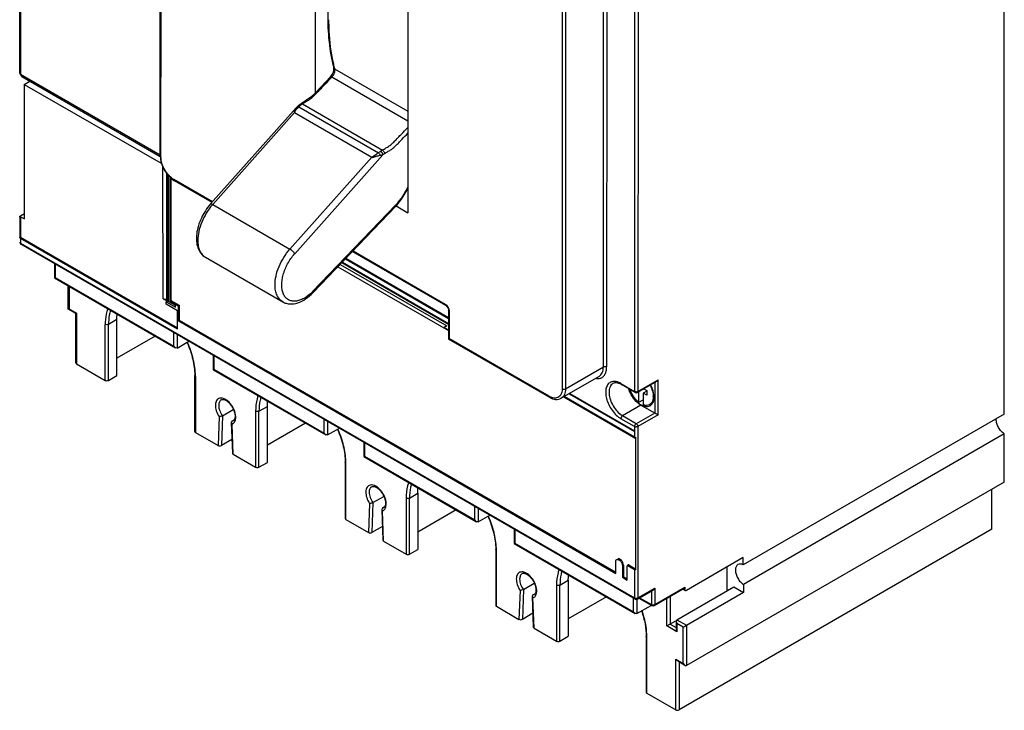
# Model space of a CAD drawing. Header units: millimetres. Extents: x 31 to 240, y 29 to 349.
# Tile 1 of 3: x 31 to 240, y 29 to 175. Entities that reach past the tile are written whole.
import ezdxf

# ---------------------------------------------------------------- set-up
doc = ezdxf.new("R2010")
doc.units = ezdxf.units.MM
doc.header["$LTSCALE"] = 24.598849
doc.layers.get('0').update_dxf_attribs({"linetype": 'CONTINUOUS'})

msp = doc.modelspace()

# ---------------------------------------------------------------- linework, layer by layer
at = {"color": 7, "linetype": 'Continuous'}
for p, q in [((31.38, 163.8), (31.38, 274.12)), ((31.53, 273.91), (31.53, 163.6)), ((61.11, 146.27), (61.12, 237.87)), ((61.26, 146.07), (61.27, 237.67)), ((93.92, 159.67), (93.92, 205.75)), ((161.42, 198.91), (161.42, 96.52)), ((162.13, 198.91), (162.12, 96.52)), ((113.44, 194.48), (113.44, 134.29)), ((154.8, 101.69), (154.8, 193.29)), ((155.51, 193.29), (155.5, 101.69)), ((146.11, 188.67), (146.1, 97.08)), ((146.81, 188.67), (146.81, 97.08)), ((239.55, 91.71), (239.55, 188.53)), ((97.96, 164.73), (113.44, 155.79)), ((31.84, 163.08), (31.53, 163.6)), ((31.53, 163.6), (61.11, 146.51)), ((31.84, 163.08), (61.07, 146.2)), ((97.39, 162.99), (97.3, 162.88)), ((97.39, 162.99), (97.3, 162.88)), ((97.39, 162.99), (113.44, 153.72)), ((32.33, 161.42), (33.52, 162.11)), ((32.33, 161.42), (61.28, 144.77)), ((32.38, 132.98), (32.38, 161.4)), ((71.75, 136.14), (89.83, 156.45)), ((90.05, 156.68), (89.83, 156.45)), ((90.05, 156.68), (90.05, 156.68)), ((90.39, 156.69), (107.24, 146.96)), ((90.49, 157.05), (90.49, 157.05)), ((90.89, 157.33), (90.89, 157.33)), ((91.19, 157.3), (108.09, 147.54)), ((72.2, 136.03), (89.49, 155.45)), ((89.49, 155.45), (105.81, 146.02)), ((105.81, 146.02), (88.53, 126.6)), ((89.54, 125.63), (108.16, 146.56)), ((61.72, 116.1), (61.68, 143.92)), ((62.39, 142.71), (62.42, 116.1)), ((62.63, 142.48), (62.67, 115.75)), ((62.77, 142.34), (62.81, 115.55)), ((63.12, 142.01), (63.12, 115.64)), ((63.34, 141.81), (63.34, 115.77)), ((72.16, 136.59), (64.01, 141.29)), ((72.06, 136.48), (64.12, 141.07)), ((112.13, 137.13), (113.44, 139.31)), ((72.2, 136.03), (88.53, 126.6)), ((110.93, 135.97), (93.39, 117.69)), ((110.95, 135.69), (93.41, 117.4)), ((110.95, 135.69), (110.93, 135.97)), ((110.97, 135.72), (113.44, 134.29)), ((112.13, 137.13), (112.02, 137.3)), ((31.39, 133.37), (31.38, 133.43)), ((31.55, 133.46), (31.39, 133.37)), ((31.39, 133.37), (31.39, 129.04)), ((31.53, 133.63), (32.38, 134.12)), ((31.55, 133.46), (31.55, 129.14)), ((31.55, 133.46), (32.38, 132.98)), ((31.39, 129.04), (31.55, 129.14)), ((31.55, 129.14), (64.72, 109.99)), ((31.53, 128.91), (31.53, 127.86)), ((31.53, 128.91), (64.72, 109.74)), ((31.53, 127.86), (161.41, 52.87)), ((161.52, 52.64), (31.63, 127.63)), ((101.76, 126.11), (121.42, 114.76)), ((101.87, 126.22), (121.32, 114.99)), ((38.72, 123.53), (38.72, 120.5)), ((38.87, 123.45), (38.87, 120.58)), ((70.65, 124.89), (86.99, 115.45)), ((98.64, 122.86), (122.09, 109.37)), ((99.14, 123.38), (121.73, 110.39)), ((99.51, 123.76), (122.09, 110.73)), ((99.61, 123.87), (122.09, 110.9)), ((100.25, 124.53), (122.09, 111.92)), ((122.09, 112.09), (100.35, 124.64)), ((38.72, 120.5), (38.87, 120.58)), ((38.72, 120.5), (64.33, 105.72)), ((38.87, 120.58), (63.97, 106.09)), ((41.66, 113.9), (41.66, 118.8)), ((41.81, 118.72), (41.81, 113.99)), ((93.39, 117.69), (93.41, 117.4)), ((62.59, 115.59), (61.72, 116.1)), ((62.59, 115.59), (62.38, 115.47)), ((62.38, 115.47), (64.33, 114.35)), ((62.38, 114.93), (62.38, 115.47)), ((64.72, 113.58), (62.38, 114.93)), ((62.42, 116.1), (62.67, 116.24)), ((64.33, 114.68), (62.81, 115.55)), ((63.12, 115.64), (63.34, 115.77)), ((63.12, 115.64), (64.89, 114.62)), ((63.34, 115.77), (65.1, 114.75)), ((64.33, 114.35), (64.33, 114.68)), ((64.89, 114.62), (65.1, 114.75)), ((64.89, 114.62), (64.89, 111.48)), ((65.1, 114.75), (65.1, 111.6)), ((41.81, 113.99), (41.66, 113.9)), ((43.25, 112.98), (41.66, 113.9)), ((41.81, 113.99), (43.4, 113.07)), ((43.4, 113.07), (43.25, 112.98)), ((43.25, 102.56), (43.25, 112.98)), ((43.4, 113.07), (43.4, 102.36)), ((64.72, 109.74), (64.72, 113.58)), ((122.09, 113.61), (122.09, 107.59)), ((122.23, 113.4), (122.23, 107.68)), ((49.45, 98.86), (49.45, 110.7)), ((51.93, 111.72), (50.16, 110.7)), ((50.16, 98.86), (50.16, 110.7)), ((51.93, 99.88), (51.93, 111.72)), ((64.89, 111.48), (65.1, 111.6)), ((64.89, 111.48), (157.41, 58.06)), ((65.1, 111.6), (157.41, 58.31)), ((121.73, 110.39), (121.16, 110.06)), ((63.97, 106.09), (63.97, 108.95)), ((64.68, 108.55), (64.68, 105.68)), ((121.16, 110.06), (122.09, 109.53)), ((60.01, 108.21), (51.93, 103.54)), ((64.68, 105.68), (67.16, 107.11)), ((122.09, 107.59), (122.23, 107.68)), ((143.45, 95.26), (122.09, 107.59)), ((143.34, 95.49), (122.23, 107.68)), ((64.33, 105.72), (63.97, 106.09)), ((64.68, 105.68), (64.33, 105.72)), ((72.31, 104.14), (72.31, 101.11)), ((43.4, 102.36), (49.45, 98.86)), ((72.46, 104.06), (72.46, 101.19)), ((72.31, 101.11), (72.46, 101.19)), ((72.31, 101.11), (96.15, 87.35)), ((72.46, 101.19), (95.79, 87.72)), ((146.81, 97.08), (154.8, 101.69)), ((50.16, 98.86), (51.93, 99.88)), ((68.4, 88.04), (68.4, 99.88)), ((68.54, 99.68), (68.55, 87.84)), ((153.89, 99.68), (145.9, 95.06)), ((158.51, 98.19), (161.42, 96.52)), ((161.52, 96.29), (158.62, 97.97)), ((166.01, 98.6), (162.02, 96.29)), ((162.12, 96.52), (166.37, 98.97)), ((165.66, 98.39), (165.66, 91.95)), ((166.37, 98.97), (166.01, 98.6)), ((166.37, 91.54), (166.37, 98.97)), ((147.56, 96.02), (161.42, 88.02)), ((147.7, 96.11), (161.42, 88.19)), ((162.29, 94.24), (162.29, 96.45)), ((163.99, 96.61), (163.21, 96.16)), ((163.99, 95.72), (163.21, 96.16)), ((163.21, 96.16), (163.21, 93.7)), ((163.36, 97.06), (163.99, 96.7)), ((163.99, 96.7), (163.99, 95.72)), ((146.42, 95.36), (161.69, 86.57)), ((161.42, 86.82), (146.52, 95.42)), ((146.56, 95.45), (161.42, 86.9)), ((162.29, 94.24), (163.21, 94.77)), ((165.09, 94.03), (164.59, 93.74)), ((74.25, 91.39), (76.54, 92.7)), ((81.27, 92.33), (81.27, 80.49)), ((81.98, 92.33), (83.75, 93.35)), ((81.98, 80.49), (81.98, 92.33)), ((83.75, 81.51), (83.75, 93.35)), ((162.76, 93.62), (158.87, 91.38)), ((165.66, 91.95), (161.77, 89.7)), ((162.76, 93.62), (166.37, 91.54)), ((239.55, 91.71), (184.39, 59.87)), ((73.54, 91.19), (73.32, 85.08)), ((74.25, 91.39), (74.03, 85.08)), ((76.27, 90.22), (76.13, 89.95)), ((76.13, 89.95), (76.28, 89.61)), ((76.13, 89.95), (76.35, 83.45)), ((76.58, 90.4), (76.27, 90.22)), ((76.27, 90.22), (76.54, 90.32)), ((76.5, 83.25), (76.28, 89.61)), ((91.83, 89.84), (83.75, 85.17)), ((95.79, 87.72), (95.79, 90.58)), ((96.5, 90.18), (96.5, 87.31)), ((161.42, 89.09), (158.51, 90.76)), ((161.77, 89.7), (158.87, 91.38)), ((166.37, 91.54), (162.12, 89.09)), ((68.55, 87.84), (73.32, 85.08)), ((96.15, 87.35), (95.79, 87.72)), ((96.5, 87.31), (98.98, 88.74)), ((161.42, 89.09), (161.42, 86.82)), ((162.12, 89.09), (162.12, 52.87)), ((239.59, 87.54), (184.43, 55.7)), ((239.59, 77.37), (239.59, 87.54)), ((76.25, 86.37), (74.03, 85.08)), ((96.5, 87.31), (96.15, 87.35)), ((104.13, 85.77), (104.13, 82.74)), ((104.28, 85.69), (104.28, 82.82)), ((161.69, 58.82), (161.69, 86.74)), ((76.5, 83.25), (81.27, 80.49)), ((81.98, 80.49), (83.75, 81.51)), ((100.22, 81.51), (100.22, 69.67)), ((100.37, 69.47), (100.36, 81.31)), ((104.13, 82.74), (104.28, 82.82)), ((104.13, 82.74), (127.97, 68.98)), ((104.28, 82.82), (127.61, 69.35)), ((239.59, 77.37), (172.41, 38.59)), ((113.8, 73.96), (115.57, 74.98)), ((115.57, 74.98), (115.57, 63.14)), ((236.94, 67.37), (236.94, 75.84)), ((106.07, 73.02), (105.85, 66.71)), ((106.07, 73.02), (108.36, 74.34)), ((113.09, 73.96), (113.09, 62.12)), ((113.8, 62.12), (113.8, 73.96)), ((105.36, 72.83), (105.14, 66.71)), ((108.09, 71.86), (107.95, 71.58)), ((107.95, 71.58), (108.1, 71.25)), ((107.95, 71.58), (108.17, 65.07)), ((108.4, 72.03), (108.09, 71.86)), ((108.09, 71.86), (108.36, 71.96)), ((108.32, 64.88), (108.1, 71.25)), ((123.65, 71.47), (115.57, 66.8)), ((127.61, 69.35), (127.61, 72.21)), ((128.32, 71.8), (128.32, 68.94)), ((100.37, 69.47), (105.14, 66.71)), ((127.97, 68.98), (127.61, 69.35)), ((128.32, 68.94), (127.97, 68.98)), ((128.32, 68.94), (130.8, 70.37)), ((108.07, 68), (105.85, 66.71)), ((135.95, 67.4), (135.95, 64.37)), ((136.1, 67.31), (136.1, 64.45)), ((236.94, 67.37), (170.82, 29.2)), ((108.32, 64.88), (113.09, 62.12)), ((113.8, 62.12), (115.57, 63.14)), ((132.04, 63.14), (132.04, 51.3)), ((132.19, 51.1), (132.18, 62.94)), ((135.95, 64.37), (136.1, 64.45)), ((135.95, 64.37), (161.55, 49.58)), ((136.1, 64.45), (161.2, 49.96)), ((157.41, 58.06), (157.41, 60.51)), ((184.39, 61.38), (172.37, 54.44)), ((184.39, 59.87), (184.39, 61.38)), ((159.05, 59.81), (158.84, 59.69)), ((158.84, 59.69), (158.84, 57.24)), ((159.05, 59.81), (159.05, 57.36)), ((159.86, 56.65), (159.86, 59.63)), ((160.11, 59.85), (159.9, 59.73)), ((160.21, 59.84), (160, 59.72)), ((160, 59.72), (161.41, 58.9)), ((160.21, 59.84), (161.69, 58.98)), ((161.41, 58.9), (161.41, 52.87)), ((180.97, 54.37), (180.97, 59.4)), ((145.62, 55.59), (147.39, 56.61)), ((147.39, 56.61), (147.39, 44.77)), ((158.84, 57.24), (159.05, 57.36)), ((158.84, 57.24), (159.86, 56.65)), ((159.05, 57.36), (159.86, 56.9)), ((137.18, 54.46), (136.96, 48.34)), ((137.89, 54.65), (137.67, 48.34)), ((137.89, 54.65), (140.18, 55.97)), ((144.91, 55.59), (144.91, 43.75)), ((145.62, 43.75), (145.62, 55.59)), ((162.02, 52.64), (165.3, 54.54)), ((162.12, 52.87), (165.66, 54.91)), ((164.95, 54.33), (164.95, 51.47)), ((165.3, 54.54), (165.66, 54.91)), ((165.55, 51.24), (171.92, 54.91)), ((165.66, 51.47), (172.02, 55.14)), ((165.66, 54.91), (165.66, 51.47)), ((170.37, 48.25), (182.39, 55.19)), ((171.59, 54.72), (172.12, 54.41)), ((171.73, 54.81), (172.02, 54.64)), ((172.02, 55.14), (172.02, 54.64)), ((182.39, 55.19), (184.43, 54.01)), ((184.43, 55.7), (184.43, 54.01)), ((139.91, 53.49), (139.77, 53.21)), ((139.77, 53.21), (139.92, 52.88)), ((139.77, 53.21), (139.99, 46.7)), ((140.22, 53.67), (139.91, 53.49)), ((139.91, 53.49), (140.18, 53.59)), ((140.14, 46.51), (139.92, 52.88)), ((155.47, 53.1), (147.39, 48.43)), ((161.2, 49.96), (161.2, 52.82)), ((161.91, 52.6), (161.91, 49.55)), ((162.32, 52.82), (165.05, 51.24)), ((162.47, 52.9), (164.95, 51.47)), ((168.25, 46.94), (168.25, 52.79)), ((168.95, 53.2), (168.95, 47.35)), ((184.43, 54.01), (172.41, 47.07)), ((132.19, 51.1), (136.96, 48.34)), ((161.91, 49.55), (164.94, 51.3)), ((139.89, 49.63), (137.67, 48.34)), ((161.55, 49.58), (161.2, 49.96)), ((161.91, 49.55), (161.55, 49.58)), ((168.25, 46.94), (170.15, 48.04)), ((170.37, 48.25), (170.22, 47.93)), ((170.22, 47.93), (170.37, 47.43)), ((170.22, 47.93), (170.22, 46.21)), ((170.37, 48.25), (172.38, 47.09)), ((140.14, 46.51), (144.91, 43.75)), ((170.37, 45.72), (168.25, 46.94)), ((168.95, 47.35), (170.22, 46.62)), ((170.22, 46.21), (170.37, 45.72)), ((171.71, 46.66), (170.37, 47.43)), ((170.37, 47.43), (170.37, 45.72)), ((171.71, 38.99), (171.71, 46.66)), ((172.31, 47.04), (172.38, 47.09)), ((172.41, 47.07), (172.41, 38.59)), ((145.62, 43.75), (147.39, 44.77)), ((163.86, 44.78), (163.86, 32.93)), ((164.01, 32.73), (164, 44.57)), ((170.11, 39.91), (171.71, 38.99)), ((170.11, 39.91), (170.47, 39.54)), ((170.11, 29.2), (170.11, 39.91)), ((172.06, 38.62), (170.47, 39.54)), ((170.82, 39.34), (170.82, 29.2)), ((171.71, 38.99), (172.06, 38.62)), ((172.06, 38.62), (172.41, 38.59)), ((164.01, 32.73), (170.11, 29.2))]:
    msp.add_line(p, q, dxfattribs=at)
for points in [[(31.38, 163.8), (31.4, 163.63), (31.84, 163.08)], [(97.13, 163.05), (93.92, 159.67), (92.95, 158.69), (90.89, 157.33)], [(90.49, 157.05), (90.36, 156.95), (90.05, 156.68)], [(121.42, 114.76), (121.55, 114.67), (121.92, 114.2), (122.03, 113.92), (122.09, 113.61)]]:
    msp.add_lwpolyline(points, dxfattribs=at)
for centre, radius, start, end in [((130.97, 173.4), 34.13, 192.4662, 194.3344), ((129.79, 173.11), 32.92, 194.3462, 194.7539), ((96.99, 164.47), 0.996, 9.292, 14.6858), ((96.84, 164.45), 1.15, 4.4017, 9.2979), ((96.67, 164.44), 1.32, 359.9466, 4.4084), ((94.7, 152.4), 6.08, 139.6422, 141.8896), ((92.93, 154.05), 3.66, 128.3498, 133.8449), ((97.47, 147.2), 12.07, 123.0118, 125.3398), ((92.69, 154.34), 3.29, 125.3866, 128.293), ((97.96, 146.9), 12.4, 124.5725, 125.3281), ((97.72, 147.25), 11.98, 123.007, 124.5772), ((114.57, 137.56), 11.9, 122.9924, 125.3619), ((114.68, 137.38), 11.26, 122.9913, 125.3612), ((81.17, 128.05), 12.02, 138.3385, 139.079), ((103.16, 143.43), 10.78, 316.1973, 319.1793), ((102.49, 144), 11.65, 319.2115, 324.5632), ((102.57, 143.94), 11.55, 324.5648, 324.8791), ((31.88, 128.06), 0.5, 180, 240.0006), ((97.53, 118.6), 12.04, 138.3375, 138.611), ((97.38, 118.65), 10.5, 138.3375, 138.611), ((86.32, 124.48), 9.81, 315.1294, 316.185), ((61.8, 110.7), 12.35, 177.9796, 180.0149), ((62.05, 110.7), 11.89, 177.9796, 180.0149), ((55.74, 99.67), 12.81, 0.0069, 0.9071), ((158.89, 94.69), 6.72, 24.9558, 28.4714), ((161.77, 96.72), 0.5, 240.0006, 299.9998), ((159.03, 94.75), 6.58, 23.8678, 24.9467), ((145.09, 98.51), 3.49, 239.9804, 242.7137), ((165.45, 98.09), 5.15, 226.4644, 231.367), ((163.98, 94.8), 1.22, 295.067, 300.0278), ((161.97, 95.42), 3.38, 359.0547, 0.0019), ((164.06, 94.66), 1.32, 296.0471, 301.4065), ((75.92, 90.57), 1.02, 290.3537, 299.6586), ((76.27, 90.79), 0.533, 300.0064, 306.3869), ((161.76, 87.54), 0.803, 257.713, 265.0914), ((86.96, 81.3), 13.4, 1.3696, 2.0377), ((87.37, 81.31), 13, 0.0093, 1.3731), ((107.74, 72.2), 1.02, 290.3537, 299.6586), ((108.09, 72.42), 0.533, 300.0064, 306.3869), ((118.78, 62.93), 13.4, 1.3696, 2.0377), ((119.19, 62.94), 13, 0.0093, 1.3731), ((139.56, 53.84), 1.02, 290.3537, 299.6586), ((139.91, 54.05), 0.533, 300.0064, 306.3869), ((161.77, 53.07), 0.5, 240.0005, 299.9998), ((161.77, 53.63), 0.845, 261.1838, 278.8119), ((161.78, 53.56), 0.772, 278.8424, 283.9646), ((165.3, 51.67), 0.5, 240.0005, 299.9999), ((165.3, 52.23), 0.845, 261.1839, 278.8119), ((165.31, 52.16), 0.772, 278.8424, 283.9646), ((150.6, 44.56), 13.4, 1.3696, 2.0377), ((151.01, 44.57), 13, 0.0093, 1.3731)]:
    msp.add_arc(centre, radius, start, end, dxfattribs=at)
for centre, start_param, end_param in [((73.67, 85.29), -2.355345, -0.784549), ((76.85, 83.45), -3.120931, -2.355338), ((105.49, 66.92), -2.355345, -0.784549), ((108.67, 65.08), -3.120931, -2.355338), ((137.31, 48.55), -2.355345, -0.784549), ((140.49, 46.71), -3.120931, -2.355338)]:
    msp.add_ellipse(centre, major_axis=(0.5, 0), ratio=0.577342, start_param=start_param, end_param=end_param, dxfattribs=at)
for points, knots in [([(98.32, 189.59), (97.79, 187.38), (96.97, 183.03), (96.43, 176.6), (96.64, 170.57), (97.31, 166.74), (97.79, 164.94)], [0, 0, 0, 0, 0.274059, 0.533101, 0.775321, 1, 1, 1, 1]), ([(96.71, 175.1), (96.71, 174.3), (96.78, 171.26), (97.16, 168.23), (97.64, 166.04)], [0, 0, 0, 0, 0.261564, 1, 1, 1, 1]), ([(97.12, 163.04), (97.38, 163.34), (97.67, 163.84), (97.83, 164.51), (97.82, 164.81), (97.79, 164.94)], [0, 0, 0, 0, 0.566232, 0.817357, 1, 1, 1, 1]), ([(97.96, 164.73), (97.94, 164.74), (97.86, 164.79), (97.8, 164.87), (97.79, 164.94)], [0, 0, 0, 0, 0.267516, 1, 1, 1, 1]), ([(31.38, 163.8), (31.38, 163.76), (31.41, 163.68), (31.48, 163.62), (31.53, 163.6)], [0, 0, 0, 0, 0.428822, 1, 1, 1, 1]), ([(97.3, 162.88), (96.8, 162.35), (96.05, 161.55), (95.04, 160.5), (94.29, 159.71), (93.56, 158.96), (92.84, 158.28), (92.01, 157.79), (91.47, 157.47), (91.19, 157.3)], [0, 0, 0, 0, 0.263497, 0.394812, 0.525831, 0.655258, 0.772486, 0.883091, 1, 1, 1, 1]), ([(97.13, 163.05), (97.15, 163.07), (97.26, 163.06), (97.34, 163.02), (97.39, 162.99)], [0, 0, 0, 0, 0.35008, 1, 1, 1, 1]), ([(97.71, 163.44), (97.69, 163.4), (97.59, 163.24), (97.49, 163.09), (97.39, 162.99)], [0, 0, 0, 0, 0.253318, 1, 1, 1, 1]), ([(97.99, 164.43), (97.99, 164.36), (97.96, 164.01), (97.84, 163.67), (97.71, 163.44)], [0, 0, 0, 0, 0.229094, 1, 1, 1, 1]), ([(89.83, 156.45), (89.81, 156.43), (89.73, 156.33), (89.66, 156.23), (89.61, 156.14)], [0, 0, 0, 0, 0.241613, 1, 1, 1, 1]), ([(90.22, 156.73), (90.21, 156.74), (90.16, 156.74), (90.11, 156.72), (90.08, 156.71)], [0, 0, 0, 0, 0.270587, 1, 1, 1, 1]), ([(90.39, 156.69), (90.35, 156.71), (90.29, 156.73), (90.23, 156.73), (90.22, 156.73)], [0, 0, 0, 0, 0.76139, 1, 1, 1, 1]), ([(90.59, 157.08), (90.58, 157.08), (90.54, 157.08), (90.51, 157.07), (90.49, 157.05)], [0, 0, 0, 0, 0.266685, 1, 1, 1, 1]), ([(90.79, 157.02), (90.77, 157.03), (90.71, 157.06), (90.64, 157.08), (90.59, 157.08)], [0, 0, 0, 0, 0.268992, 1, 1, 1, 1]), ([(91.19, 157.3), (91.17, 157.31), (91.08, 157.35), (90.96, 157.37), (90.89, 157.33)], [0, 0, 0, 0, 0.285557, 1, 1, 1, 1]), ([(89.61, 156.14), (89.58, 156.09), (89.53, 155.97), (89.44, 155.77), (89.38, 155.47), (89.49, 155.45)], [0, 0, 0, 0, 0.259396, 0.526775, 1, 1, 1, 1]), ([(89.53, 155.61), (89.52, 155.59), (89.5, 155.54), (89.47, 155.47), (89.49, 155.45)], [0, 0, 0, 0, 0.523414, 1, 1, 1, 1]), ([(89.91, 156.15), (89.84, 156.07), (89.71, 155.89), (89.59, 155.71), (89.53, 155.61)], [0, 0, 0, 0, 0.499151, 1, 1, 1, 1]), ([(108.09, 147.54), (108.33, 147.69), (108.81, 147.97), (109.41, 148.32), (109.85, 148.64), (110.17, 148.92), (110.48, 149.23), (110.92, 149.67), (111.47, 150.24), (112.35, 151.16), (113, 151.86), (113.44, 152.32)], [0, 0, 0, 0, 0.11832, 0.230407, 0.286157, 0.344225, 0.40621, 0.470834, 0.602884, 0.734873, 1, 1, 1, 1]), ([(108.55, 146.82), (108.75, 146.95), (109.17, 147.2), (109.83, 147.58), (110.49, 148.05), (111.09, 148.64), (111.68, 149.25), (112.46, 150.06), (113.05, 150.68), (113.44, 151.09)], [0, 0, 0, 0, 0.111912, 0.226253, 0.349353, 0.479596, 0.609606, 0.739527, 1, 1, 1, 1]), ([(61.11, 146.27), (61.11, 145.77), (61.29, 144.73), (61.93, 143.28), (62.88, 141.99), (63.69, 141.31), (64.12, 141.07)], [0, 0, 0, 0, 0.23943, 0.499996, 0.760565, 1, 1, 1, 1]), ([(61.13, 146.19), (61.14, 146.18), (61.17, 146.13), (61.22, 146.09), (61.26, 146.07)], [0, 0, 0, 0, 0.225767, 1, 1, 1, 1]), ([(64.01, 141.29), (63.62, 141.52), (62.88, 142.14), (62.02, 143.32), (61.43, 144.66), (61.26, 145.61), (61.26, 146.07)], [0, 0, 0, 0, 0.237261, 0.500011, 0.762755, 1, 1, 1, 1]), ([(105.8, 146.02), (105.82, 146.01), (105.85, 145.98), (105.91, 146), (105.96, 146.01), (106.05, 146.01), (106.14, 146.05), (106.3, 146.09), (106.5, 146.15), (106.73, 146.22), (106.96, 146.29), (107.26, 146.36), (107.48, 146.41), (107.62, 146.44)], [0, 0, 0, 0, 0.027397, 0.058015, 0.090752, 0.123089, 0.188347, 0.253571, 0.383367, 0.511855, 0.638563, 0.762823, 1, 1, 1, 1]), ([(105.81, 146.02), (105.88, 146.04), (106, 146.12), (106.18, 146.24), (106.36, 146.37), (106.6, 146.53), (106.89, 146.73), (107.12, 146.89), (107.24, 146.96)], [0, 0, 0, 0, 0.128931, 0.256741, 0.383484, 0.509291, 0.757645, 1, 1, 1, 1]), ([(107.69, 147.26), (107.65, 147.24), (107.5, 147.13), (107.35, 147.03), (107.24, 146.96)], [0, 0, 0, 0, 0.241784, 1, 1, 1, 1]), ([(107.24, 146.96), (107.32, 146.9), (107.47, 146.73), (107.58, 146.54), (107.62, 146.44)], [0, 0, 0, 0, 0.478542, 1, 1, 1, 1]), ([(107.62, 146.44), (107.67, 146.45), (107.85, 146.48), (108.03, 146.52), (108.16, 146.56)], [0, 0, 0, 0, 0.26828, 1, 1, 1, 1]), ([(107.69, 147.26), (107.75, 147.23), (107.86, 147.13), (108.01, 146.96), (108.11, 146.76), (108.15, 146.62), (108.16, 146.56)], [0, 0, 0, 0, 0.233664, 0.507338, 0.77666, 1, 1, 1, 1]), ([(108.09, 147.54), (108.15, 147.5), (108.27, 147.41), (108.41, 147.23), (108.51, 147.03), (108.54, 146.89), (108.55, 146.82)], [0, 0, 0, 0, 0.232044, 0.504031, 0.773618, 1, 1, 1, 1]), ([(64.01, 141.29), (64.01, 141.28), (64.02, 141.22), (64.03, 141.16), (64.06, 141.12)], [0, 0, 0, 0, 0.277458, 1, 1, 1, 1]), ([(113.43, 139.67), (113.19, 139.27), (112.76, 138.45), (112.28, 137.66), (112.02, 137.29)], [0, 0, 0, 0, 0.509458, 1, 1, 1, 1]), ([(71.75, 136.14), (70.96, 135.25), (69.97, 133.73), (69.13, 131.55), (68.77, 129.91), (68.71, 128.35), (68.98, 126.92), (69.61, 125.7), (70.28, 125.1), (70.65, 124.89)], [0, 0, 0, 0, 0.282907, 0.422829, 0.555758, 0.678982, 0.792256, 0.897922, 1, 1, 1, 1]), ([(72.09, 135.92), (71.63, 135.38), (70.79, 134.22), (69.82, 132.33), (69.2, 130.39), (69.04, 129.08), (69.04, 128.46)], [0, 0, 0, 0, 0.259438, 0.520996, 0.771624, 1, 1, 1, 1]), ([(71.75, 136.14), (71.79, 136.18), (71.91, 136.17), (72.05, 136.11), (72.15, 136.06), (72.2, 136.03)], [0, 0, 0, 0, 0.342592, 0.633933, 1, 1, 1, 1]), ([(110.95, 135.69), (111.05, 135.8), (111.48, 136.25), (111.86, 136.75), (112.13, 137.13)], [0, 0, 0, 0, 0.246206, 1, 1, 1, 1]), ([(31.38, 133.43), (31.38, 133.47), (31.42, 133.56), (31.49, 133.61), (31.53, 133.63)], [0, 0, 0, 0, 0.448925, 1, 1, 1, 1]), ([(31.38, 128.06), (31.38, 128.02), (31.42, 127.93), (31.49, 127.88), (31.53, 127.86)], [0, 0, 0, 0, 0.449974, 1, 1, 1, 1]), ([(31.53, 128.91), (31.51, 128.91), (31.46, 128.95), (31.41, 129), (31.39, 129.04)], [0, 0, 0, 0, 0.28086, 1, 1, 1, 1]), ([(69.04, 128.46), (69.04, 128.06), (69.1, 127.31), (69.4, 126.28), (69.92, 125.44), (70.4, 125.03), (70.65, 124.89)], [0, 0, 0, 0, 0.289746, 0.549084, 0.782223, 1, 1, 1, 1]), ([(85.37, 119.02), (85.37, 119.66), (85.54, 120.99), (86.18, 122.95), (87.16, 124.85), (88.02, 126.02), (88.49, 126.56)], [0, 0, 0, 0, 0.228494, 0.479377, 0.741018, 1, 1, 1, 1]), ([(93.27, 117.56), (92.73, 117.02), (91.87, 116.33), (90.6, 115.76), (89.72, 115.57), (88.9, 115.6), (88.17, 115.88), (87.56, 116.38), (87.13, 117.08), (86.86, 117.95), (86.72, 119.33), (87.03, 121.27), (87.97, 123.55), (88.94, 124.95), (89.51, 125.59)], [0, 0, 0, 0, 0.13737, 0.197388, 0.251244, 0.299905, 0.345547, 0.391231, 0.440004, 0.494006, 0.5542, 0.691796, 0.844996, 1, 1, 1, 1]), ([(88.53, 126.6), (88.74, 126.48), (89.04, 126.24), (89.36, 125.9), (89.49, 125.72), (89.54, 125.63)], [0, 0, 0, 0, 0.526197, 0.788069, 1, 1, 1, 1]), ([(86.99, 115.45), (86.73, 115.6), (86.25, 116.01), (85.74, 116.85), (85.43, 117.88), (85.37, 118.63), (85.37, 119.02)], [0, 0, 0, 0, 0.217777, 0.450916, 0.710254, 1, 1, 1, 1]), ([(86.99, 115.45), (87.22, 115.32), (87.72, 115.11), (88.81, 114.93), (90.27, 115.17), (91.94, 116.05), (92.93, 116.91), (93.41, 117.4)], [0, 0, 0, 0, 0.110942, 0.222887, 0.457017, 0.715089, 1, 1, 1, 1]), ([(61.72, 116.1), (61.82, 116.04), (62.07, 115.99), (62.32, 116.04), (62.42, 116.1)], [0, 0, 0, 0, 0.499892, 1, 1, 1, 1]), ([(62.68, 115.68), (62.69, 115.67), (62.72, 115.61), (62.77, 115.57), (62.81, 115.55)], [0, 0, 0, 0, 0.225411, 1, 1, 1, 1]), ([(121.42, 114.76), (121.4, 114.77), (121.34, 114.83), (121.32, 114.92), (121.32, 114.99)], [0, 0, 0, 0, 0.228898, 1, 1, 1, 1]), ([(121.32, 114.99), (121.33, 114.98), (121.39, 114.94), (121.45, 114.9), (121.49, 114.87)], [0, 0, 0, 0, 0.240469, 1, 1, 1, 1]), ([(121.49, 114.87), (121.54, 114.83), (121.72, 114.67), (121.87, 114.47), (121.96, 114.31)], [0, 0, 0, 0, 0.238496, 1, 1, 1, 1]), ([(50.01, 114.08), (49.93, 113.86), (49.62, 112.91), (49.49, 111.9), (49.46, 111.13)], [0, 0, 0, 0, 0.234509, 1, 1, 1, 1]), ([(50.61, 113.73), (50.55, 113.53), (50.3, 112.68), (50.19, 111.79), (50.17, 111.12)], [0, 0, 0, 0, 0.235971, 1, 1, 1, 1]), ([(51.93, 111.72), (51.93, 111.81), (51.93, 112.2), (51.96, 112.58), (51.98, 112.87)], [0, 0, 0, 0, 0.255267, 1, 1, 1, 1]), ([(121.96, 114.31), (121.99, 114.25), (122.11, 114.03), (122.19, 113.79), (122.22, 113.61)], [0, 0, 0, 0, 0.259257, 1, 1, 1, 1]), ([(122.23, 113.4), (122.21, 113.41), (122.14, 113.46), (122.09, 113.54), (122.09, 113.61)], [0, 0, 0, 0, 0.277497, 1, 1, 1, 1]), ([(122.22, 113.61), (122.22, 113.59), (122.23, 113.52), (122.23, 113.45), (122.23, 113.4)], [0, 0, 0, 0, 0.259167, 1, 1, 1, 1]), ([(50.16, 110.7), (50.05, 110.64), (49.81, 110.59), (49.56, 110.64), (49.45, 110.7)], [0, 0, 0, 0, 0.500005, 1, 1, 1, 1]), ([(66.79, 106.83), (67.29, 105.68), (68.07, 103.41), (68.4, 101.01), (68.4, 99.88)], [0, 0, 0, 0, 0.525508, 1, 1, 1, 1]), ([(68.54, 99.88), (68.52, 101.03), (68.18, 103.44), (67.38, 105.73), (66.87, 106.88)], [0, 0, 0, 0, 0.477135, 1, 1, 1, 1]), ([(43.25, 102.56), (43.25, 102.52), (43.29, 102.44), (43.36, 102.38), (43.4, 102.36)], [0, 0, 0, 0, 0.449959, 1, 1, 1, 1]), ([(153.89, 99.68), (154.03, 99.76), (154.3, 99.99), (154.59, 100.46), (154.76, 101.04), (154.8, 101.47), (154.8, 101.69)], [0, 0, 0, 0, 0.217755, 0.4509, 0.710469, 1, 1, 1, 1]), ([(154.1, 99.29), (154.31, 99.34), (154.73, 99.55), (155.18, 100.11), (155.45, 100.85), (155.5, 101.4), (155.5, 101.69)], [0, 0, 0, 0, 0.220764, 0.449955, 0.706753, 1, 1, 1, 1]), ([(154.8, 101.69), (154.9, 101.75), (155.15, 101.8), (155.4, 101.75), (155.5, 101.69)], [0, 0, 0, 0, 0.499993, 1, 1, 1, 1]), ([(49.45, 98.86), (49.56, 98.8), (49.81, 98.75), (50.06, 98.8), (50.16, 98.86)], [0, 0, 0, 0, 0.499999, 1, 1, 1, 1]), ([(68.54, 99.68), (68.5, 99.7), (68.43, 99.75), (68.4, 99.84), (68.4, 99.88)], [0, 0, 0, 0, 0.550032, 1, 1, 1, 1]), ([(153.35, 99.23), (153.39, 99.23), (153.53, 99.22), (153.66, 99.22), (153.77, 99.23)], [0, 0, 0, 0, 0.256629, 1, 1, 1, 1]), ([(156.51, 98.54), (156.38, 98.5), (156.14, 98.38), (155.71, 97.99), (155.35, 97.25), (155.25, 96.18), (155.45, 94.96), (155.91, 93.7), (156.61, 92.52), (157.48, 91.5), (158.16, 90.97), (158.51, 90.76)], [0, 0, 0, 0, 0.043345, 0.087228, 0.183139, 0.297284, 0.429761, 0.574996, 0.724503, 0.868959, 1, 1, 1, 1]), ([(156.84, 98.19), (156.71, 98.11), (156.46, 97.9), (156.19, 97.47), (156.04, 96.93), (156, 96.54), (156, 96.34)], [0, 0, 0, 0, 0.21775, 0.450893, 0.710464, 1, 1, 1, 1]), ([(156.87, 98.62), (156.84, 98.62), (156.72, 98.6), (156.6, 98.57), (156.51, 98.54)], [0, 0, 0, 0, 0.254575, 1, 1, 1, 1]), ([(158.62, 97.97), (158.45, 98.06), (158.12, 98.22), (157.62, 98.35), (157.19, 98.34), (156.95, 98.25), (156.84, 98.19)], [0, 0, 0, 0, 0.317515, 0.585824, 0.808588, 1, 1, 1, 1]), ([(158.51, 98.19), (158.38, 98.28), (157.87, 98.53), (157.28, 98.67), (156.87, 98.62)], [0, 0, 0, 0, 0.280254, 1, 1, 1, 1]), ([(158.51, 98.19), (158.51, 98.15), (158.53, 98.06), (158.58, 97.99), (158.62, 97.97)], [0, 0, 0, 0, 0.550025, 1, 1, 1, 1]), ([(146.1, 97.08), (146.1, 96.77), (146.03, 96.2), (145.75, 95.69), (145.57, 95.51)], [0, 0, 0, 0, 0.543741, 1, 1, 1, 1]), ([(146.81, 97.08), (146.81, 96.85), (146.77, 96.43), (146.6, 95.85), (146.31, 95.38), (146.04, 95.15), (145.9, 95.06)], [0, 0, 0, 0, 0.289531, 0.5491, 0.782245, 1, 1, 1, 1]), ([(146.1, 97.08), (146.2, 97.02), (146.45, 96.97), (146.7, 97.02), (146.81, 97.08)], [0, 0, 0, 0, 0.500007, 1, 1, 1, 1]), ([(156, 96.34), (156, 95.91), (156.15, 95.02), (156.67, 93.74), (157.44, 92.56), (158.11, 91.91), (158.47, 91.64)], [0, 0, 0, 0, 0.233489, 0.491853, 0.754581, 1, 1, 1, 1]), ([(160.7, 95.82), (160.64, 95.91), (160.44, 96.3), (160.27, 96.7), (160.17, 97.01)], [0, 0, 0, 0, 0.253344, 1, 1, 1, 1]), ([(160.26, 96.96), (160.29, 96.86), (160.44, 96.46), (160.63, 96.07), (160.79, 95.78)], [0, 0, 0, 0, 0.246106, 1, 1, 1, 1]), ([(160.86, 95.96), (160.82, 96.03), (160.66, 96.33), (160.53, 96.65), (160.44, 96.88)], [0, 0, 0, 0, 0.252728, 1, 1, 1, 1]), ([(162.18, 94.02), (162.04, 94.14), (161.46, 94.66), (160.99, 95.3), (160.7, 95.82)], [0, 0, 0, 0, 0.238389, 1, 1, 1, 1]), ([(160.79, 95.78), (160.87, 95.65), (161.19, 95.14), (161.58, 94.67), (161.9, 94.36)], [0, 0, 0, 0, 0.256206, 1, 1, 1, 1]), ([(162.29, 94.24), (162.15, 94.34), (161.59, 94.84), (161.14, 95.46), (160.86, 95.96)], [0, 0, 0, 0, 0.23702, 1, 1, 1, 1]), ([(161.52, 96.29), (161.49, 96.31), (161.43, 96.38), (161.42, 96.47), (161.42, 96.52)], [0, 0, 0, 0, 0.449975, 1, 1, 1, 1]), ([(161.77, 96.44), (161.75, 96.44), (161.66, 96.44), (161.58, 96.45), (161.52, 96.47)], [0, 0, 0, 0, 0.257348, 1, 1, 1, 1]), ([(161.77, 96.44), (161.79, 96.44), (161.88, 96.44), (161.96, 96.45), (162.02, 96.47)], [0, 0, 0, 0, 0.257348, 1, 1, 1, 1]), ([(162.12, 96.52), (162.12, 96.47), (162.11, 96.38), (162.05, 96.31), (162.02, 96.29)], [0, 0, 0, 0, 0.550019, 1, 1, 1, 1]), ([(164.68, 97.82), (164.89, 97.44), (165.21, 96.66), (165.35, 95.82), (165.35, 95.42)], [0, 0, 0, 0, 0.525395, 1, 1, 1, 1]), ([(165.53, 95.32), (165.53, 95.48), (165.48, 96.2), (165.27, 96.91), (165.04, 97.41)], [0, 0, 0, 0, 0.230856, 1, 1, 1, 1]), ([(73.68, 95.08), (73.55, 95.05), (73.29, 94.94), (72.99, 94.62), (72.8, 94.18), (72.71, 93.43), (72.9, 92.38), (73.29, 91.58), (73.54, 91.19)], [0, 0, 0, 0, 0.091644, 0.185441, 0.289595, 0.408401, 0.687693, 1, 1, 1, 1]), ([(73.99, 94.74), (73.9, 94.69), (73.75, 94.56), (73.58, 94.29), (73.48, 93.95), (73.46, 93.7), (73.46, 93.57)], [0, 0, 0, 0, 0.217694, 0.450856, 0.710467, 1, 1, 1, 1]), ([(74.29, 95.07), (74.24, 95.08), (74.04, 95.12), (73.83, 95.12), (73.68, 95.08)], [0, 0, 0, 0, 0.265926, 1, 1, 1, 1]), ([(73.99, 94.74), (74.21, 94.87), (74.62, 94.79), (75.03, 94.59), (75.42, 94.32), (75.88, 93.87), (76.35, 93.22), (76.7, 92.48), (76.9, 91.75), (76.93, 91.27), (76.91, 91.06)], [0, 0, 0, 0, 0.145136, 0.202253, 0.266689, 0.411862, 0.569669, 0.728175, 0.875405, 1, 1, 1, 1]), ([(77.02, 90.62), (77.11, 91.05), (77.01, 92.02), (76.42, 93.36), (75.51, 94.48), (74.7, 94.98), (74.29, 95.07)], [0, 0, 0, 0, 0.23376, 0.507542, 0.776887, 1, 1, 1, 1]), ([(81.82, 95.7), (81.73, 95.45), (81.39, 94.36), (81.27, 93.21), (81.27, 92.33)], [0, 0, 0, 0, 0.232628, 1, 1, 1, 1]), ([(82.43, 95.35), (82.35, 95.12), (82.08, 94.14), (81.98, 93.11), (81.98, 92.33)], [0, 0, 0, 0, 0.234052, 1, 1, 1, 1]), ([(83.75, 93.35), (83.75, 93.45), (83.75, 93.83), (83.78, 94.21), (83.8, 94.5)], [0, 0, 0, 0, 0.25525, 1, 1, 1, 1]), ([(143.45, 95.26), (143.41, 95.28), (143.36, 95.35), (143.34, 95.44), (143.34, 95.49)], [0, 0, 0, 0, 0.449969, 1, 1, 1, 1]), ([(143.45, 95.26), (143.65, 95.14), (144.06, 94.95), (144.7, 94.8), (145.33, 94.82), (145.72, 94.96), (145.9, 95.06)], [0, 0, 0, 0, 0.272429, 0.526522, 0.766231, 1, 1, 1, 1]), ([(145.57, 95.51), (145.45, 95.39), (145.17, 95.19), (144.64, 95.08), (144.06, 95.15), (143.68, 95.31), (143.49, 95.41)], [0, 0, 0, 0, 0.224195, 0.454677, 0.710066, 1, 1, 1, 1]), ([(162.76, 93.62), (162.71, 93.65), (162.51, 93.77), (162.32, 93.91), (162.18, 94.02)], [0, 0, 0, 0, 0.241019, 1, 1, 1, 1]), ([(162.23, 94.07), (162.31, 94.01), (162.61, 93.79), (162.93, 93.6), (163.19, 93.51)], [0, 0, 0, 0, 0.265913, 1, 1, 1, 1]), ([(164.5, 93.69), (164.31, 93.61), (163.87, 93.52), (163.43, 93.62), (163.21, 93.7)], [0, 0, 0, 0, 0.465914, 1, 1, 1, 1]), ([(164.96, 94.06), (164.93, 94.03), (164.82, 93.91), (164.69, 93.8), (164.59, 93.74)], [0, 0, 0, 0, 0.255929, 1, 1, 1, 1]), ([(165.35, 95.37), (165.35, 95.24), (165.31, 94.78), (165.16, 94.32), (164.96, 94.06)], [0, 0, 0, 0, 0.280715, 1, 1, 1, 1]), ([(164.99, 93.73), (165.17, 93.91), (165.46, 94.43), (165.53, 95.01), (165.53, 95.32)], [0, 0, 0, 0, 0.456004, 1, 1, 1, 1]), ([(73.46, 93.57), (73.46, 93.2), (73.63, 92.42), (74.01, 91.72), (74.25, 91.39)], [0, 0, 0, 0, 0.475926, 1, 1, 1, 1]), ([(81.98, 92.33), (81.87, 92.27), (81.63, 92.22), (81.38, 92.27), (81.27, 92.33)], [0, 0, 0, 0, 0.500005, 1, 1, 1, 1]), ([(158.47, 91.64), (158.5, 91.62), (158.63, 91.52), (158.76, 91.44), (158.87, 91.38)], [0, 0, 0, 0, 0.256091, 1, 1, 1, 1]), ([(163.19, 93.51), (163.22, 93.49), (163.36, 93.44), (163.5, 93.4), (163.6, 93.38)], [0, 0, 0, 0, 0.258537, 1, 1, 1, 1]), ([(163.6, 93.38), (163.78, 93.34), (164.14, 93.31), (164.49, 93.41), (164.64, 93.48)], [0, 0, 0, 0, 0.523034, 1, 1, 1, 1]), ([(74.25, 91.39), (74.14, 91.32), (73.9, 91.23), (73.66, 91.19), (73.54, 91.19)], [0, 0, 0, 0, 0.534574, 1, 1, 1, 1]), ([(76.91, 91.06), (76.9, 90.97), (76.85, 90.72), (76.73, 90.46), (76.59, 90.36)], [0, 0, 0, 0, 0.325372, 1, 1, 1, 1]), ([(76.66, 89.87), (76.71, 89.91), (76.89, 90.14), (76.98, 90.41), (77.02, 90.62)], [0, 0, 0, 0, 0.231757, 1, 1, 1, 1]), ([(158.87, 91.38), (158.76, 91.32), (158.6, 91.13), (158.51, 90.89), (158.51, 90.76)], [0, 0, 0, 0, 0.499998, 1, 1, 1, 1]), ([(161.42, 89.09), (161.42, 89.21), (161.5, 89.45), (161.66, 89.64), (161.77, 89.7)], [0, 0, 0, 0, 0.500002, 1, 1, 1, 1]), ([(161.77, 89.7), (161.87, 89.64), (162.04, 89.45), (162.12, 89.21), (162.12, 89.09)], [0, 0, 0, 0, 0.500003, 1, 1, 1, 1]), ([(239.59, 87.54), (239.34, 87.7), (238.89, 88.11), (238.35, 88.87), (237.99, 89.71), (237.89, 90.31), (237.89, 90.6)], [0, 0, 0, 0, 0.240864, 0.503644, 0.764456, 1, 1, 1, 1]), ([(68.4, 88.04), (68.4, 88.01), (68.43, 87.92), (68.5, 87.86), (68.55, 87.84)], [0, 0, 0, 0, 0.449961, 1, 1, 1, 1]), ([(98.61, 88.46), (99.11, 87.31), (99.89, 85.04), (100.22, 82.65), (100.22, 81.51)], [0, 0, 0, 0, 0.525504, 1, 1, 1, 1]), ([(100.36, 81.77), (100.32, 82.89), (99.95, 85.21), (99.18, 87.42), (98.68, 88.53)], [0, 0, 0, 0, 0.478541, 1, 1, 1, 1]), ([(161.42, 89.09), (161.44, 89.08), (161.55, 89.02), (161.68, 89.01), (161.77, 89.01)], [0, 0, 0, 0, 0.229114, 1, 1, 1, 1]), ([(162.12, 89.09), (162.1, 89.08), (161.99, 89.02), (161.86, 89.01), (161.77, 89.01)], [0, 0, 0, 0, 0.229115, 1, 1, 1, 1]), ([(161.42, 86.82), (161.43, 86.81), (161.48, 86.79), (161.55, 86.77), (161.59, 86.76)], [0, 0, 0, 0, 0.23463, 1, 1, 1, 1]), ([(100.36, 81.31), (100.32, 81.33), (100.25, 81.39), (100.22, 81.47), (100.22, 81.51)], [0, 0, 0, 0, 0.550032, 1, 1, 1, 1]), ([(81.27, 80.49), (81.38, 80.43), (81.63, 80.38), (81.88, 80.43), (81.98, 80.49)], [0, 0, 0, 0, 0.499999, 1, 1, 1, 1]), ([(113.64, 77.33), (113.55, 77.08), (113.21, 75.99), (113.09, 74.84), (113.09, 73.96)], [0, 0, 0, 0, 0.232644, 1, 1, 1, 1]), ([(105.5, 76.72), (105.37, 76.69), (105.11, 76.57), (104.81, 76.25), (104.62, 75.81), (104.53, 75.07), (104.72, 74.01), (105.11, 73.21), (105.36, 72.83)], [0, 0, 0, 0, 0.091644, 0.185441, 0.289595, 0.408401, 0.687693, 1, 1, 1, 1]), ([(105.81, 76.37), (105.72, 76.32), (105.57, 76.19), (105.4, 75.92), (105.3, 75.58), (105.28, 75.33), (105.28, 75.21)], [0, 0, 0, 0, 0.217694, 0.450856, 0.710467, 1, 1, 1, 1]), ([(105.28, 75.21), (105.28, 74.83), (105.45, 74.05), (105.83, 73.35), (106.07, 73.02)], [0, 0, 0, 0, 0.475926, 1, 1, 1, 1]), ([(106.11, 76.7), (106.06, 76.72), (105.86, 76.75), (105.65, 76.75), (105.5, 76.72)], [0, 0, 0, 0, 0.265926, 1, 1, 1, 1]), ([(105.81, 76.37), (106.03, 76.5), (106.44, 76.43), (106.85, 76.22), (107.24, 75.96), (107.7, 75.51), (108.17, 74.85), (108.52, 74.11), (108.72, 73.39), (108.75, 72.91), (108.73, 72.69)], [0, 0, 0, 0, 0.145136, 0.202253, 0.266689, 0.411862, 0.569669, 0.728175, 0.875405, 1, 1, 1, 1]), ([(108.84, 72.26), (108.93, 72.68), (108.83, 73.66), (108.24, 74.99), (107.33, 76.11), (106.52, 76.61), (106.11, 76.7)], [0, 0, 0, 0, 0.23376, 0.507542, 0.776887, 1, 1, 1, 1]), ([(114.25, 76.98), (114.17, 76.75), (113.9, 75.77), (113.8, 74.74), (113.8, 73.96)], [0, 0, 0, 0, 0.234069, 1, 1, 1, 1]), ([(115.57, 74.98), (115.57, 75.08), (115.57, 75.46), (115.6, 75.84), (115.62, 76.13)], [0, 0, 0, 0, 0.255232, 1, 1, 1, 1]), ([(106.07, 73.02), (105.96, 72.95), (105.72, 72.87), (105.48, 72.82), (105.36, 72.83)], [0, 0, 0, 0, 0.534574, 1, 1, 1, 1]), ([(113.8, 73.96), (113.69, 73.9), (113.45, 73.85), (113.2, 73.9), (113.09, 73.96)], [0, 0, 0, 0, 0.500005, 1, 1, 1, 1]), ([(108.73, 72.69), (108.72, 72.61), (108.67, 72.35), (108.55, 72.09), (108.41, 71.99)], [0, 0, 0, 0, 0.325372, 1, 1, 1, 1]), ([(108.48, 71.5), (108.53, 71.55), (108.71, 71.77), (108.8, 72.04), (108.84, 72.26)], [0, 0, 0, 0, 0.231757, 1, 1, 1, 1]), ([(100.22, 69.67), (100.22, 69.63), (100.25, 69.55), (100.32, 69.49), (100.37, 69.47)], [0, 0, 0, 0, 0.449961, 1, 1, 1, 1]), ([(130.43, 70.09), (130.93, 68.94), (131.71, 66.67), (132.04, 64.28), (132.04, 63.14)], [0, 0, 0, 0, 0.5255, 1, 1, 1, 1]), ([(132.18, 63.41), (132.14, 64.52), (131.77, 66.84), (131, 69.05), (130.5, 70.16)], [0, 0, 0, 0, 0.478545, 1, 1, 1, 1]), ([(132.18, 62.94), (132.14, 62.96), (132.07, 63.02), (132.04, 63.11), (132.04, 63.14)], [0, 0, 0, 0, 0.550032, 1, 1, 1, 1]), ([(113.09, 62.12), (113.2, 62.06), (113.45, 62.01), (113.7, 62.06), (113.8, 62.12)], [0, 0, 0, 0, 0.499999, 1, 1, 1, 1]), ([(157.41, 60.51), (157.41, 60.61), (157.44, 60.79), (157.55, 60.94), (157.62, 60.98)], [0, 0, 0, 0, 0.550563, 1, 1, 1, 1]), ([(157.62, 60.98), (157.67, 61), (157.8, 61.04), (158, 61), (158.21, 60.88), (158.48, 60.64), (158.74, 60.24), (158.84, 59.87), (158.84, 59.69)], [0, 0, 0, 0, 0.087106, 0.186778, 0.304475, 0.438599, 0.729955, 1, 1, 1, 1]), ([(159.05, 59.81), (159.05, 59.99), (158.95, 60.37), (158.69, 60.76), (158.42, 61.01), (158.21, 61.12), (158.01, 61.16), (157.88, 61.13), (157.83, 61.1)], [0, 0, 0, 0, 0.270022, 0.561364, 0.695496, 0.813203, 0.912884, 1, 1, 1, 1]), ([(137.32, 58.35), (137.19, 58.32), (136.93, 58.21), (136.63, 57.88), (136.44, 57.44), (136.35, 56.7), (136.54, 55.64), (136.93, 54.84), (137.18, 54.46)], [0, 0, 0, 0, 0.091644, 0.185441, 0.289595, 0.408401, 0.687693, 1, 1, 1, 1]), ([(137.93, 58.34), (137.88, 58.35), (137.68, 58.39), (137.47, 58.38), (137.32, 58.35)], [0, 0, 0, 0, 0.265926, 1, 1, 1, 1]), ([(140.66, 53.89), (140.75, 54.32), (140.65, 55.29), (140.06, 56.63), (139.15, 57.74), (138.34, 58.24), (137.93, 58.34)], [0, 0, 0, 0, 0.23376, 0.507542, 0.776887, 1, 1, 1, 1]), ([(145.46, 58.96), (145.37, 58.71), (145.03, 57.62), (144.91, 56.47), (144.91, 55.59)], [0, 0, 0, 0, 0.232661, 1, 1, 1, 1]), ([(146.07, 58.61), (145.99, 58.38), (145.72, 57.4), (145.62, 56.37), (145.62, 55.59)], [0, 0, 0, 0, 0.234087, 1, 1, 1, 1]), ([(159.86, 59.63), (159.86, 59.64), (159.86, 59.68), (159.88, 59.71), (159.9, 59.73)], [0, 0, 0, 0, 0.294077, 1, 1, 1, 1]), ([(159.9, 59.73), (159.91, 59.73), (159.94, 59.74), (159.98, 59.73), (160, 59.72)], [0, 0, 0, 0, 0.220665, 1, 1, 1, 1]), ([(160.21, 59.84), (160.2, 59.84), (160.17, 59.86), (160.13, 59.86), (160.11, 59.85)], [0, 0, 0, 0, 0.294076, 1, 1, 1, 1]), ([(161.69, 58.82), (161.67, 58.82), (161.57, 58.83), (161.48, 58.86), (161.41, 58.9)], [0, 0, 0, 0, 0.267284, 1, 1, 1, 1]), ([(183.27, 59.92), (183.18, 59.87), (183.02, 59.74), (182.86, 59.46), (182.76, 59.13), (182.74, 58.88), (182.74, 58.75)], [0, 0, 0, 0, 0.217765, 0.450892, 0.710403, 1, 1, 1, 1]), ([(182.74, 58.75), (182.74, 58.47), (182.84, 57.87), (183.2, 57.02), (183.73, 56.26), (184.19, 55.85), (184.43, 55.7)], [0, 0, 0, 0, 0.235544, 0.496356, 0.759136, 1, 1, 1, 1]), ([(184.39, 59.87), (184.2, 59.96), (183.82, 60.09), (183.42, 60.01), (183.27, 59.92)], [0, 0, 0, 0, 0.543841, 1, 1, 1, 1]), ([(137.63, 58.01), (137.54, 57.96), (137.39, 57.82), (137.22, 57.55), (137.12, 57.21), (137.1, 56.97), (137.1, 56.84)], [0, 0, 0, 0, 0.217694, 0.450856, 0.710467, 1, 1, 1, 1]), ([(137.1, 56.84), (137.1, 56.46), (137.27, 55.68), (137.65, 54.98), (137.89, 54.65)], [0, 0, 0, 0, 0.475926, 1, 1, 1, 1]), ([(137.63, 58.01), (137.85, 58.13), (138.26, 58.06), (138.67, 57.85), (139.06, 57.59), (139.52, 57.14), (139.99, 56.48), (140.34, 55.75), (140.54, 55.02), (140.57, 54.54), (140.55, 54.32)], [0, 0, 0, 0, 0.145136, 0.202253, 0.266689, 0.411862, 0.569669, 0.728175, 0.875405, 1, 1, 1, 1]), ([(147.39, 56.61), (147.39, 56.71), (147.39, 57.09), (147.42, 57.47), (147.44, 57.76)], [0, 0, 0, 0, 0.255214, 1, 1, 1, 1]), ([(137.89, 54.65), (137.78, 54.59), (137.54, 54.5), (137.3, 54.45), (137.18, 54.46)], [0, 0, 0, 0, 0.534574, 1, 1, 1, 1]), ([(140.55, 54.32), (140.54, 54.24), (140.49, 53.98), (140.37, 53.73), (140.23, 53.62)], [0, 0, 0, 0, 0.325372, 1, 1, 1, 1]), ([(145.62, 55.59), (145.51, 55.53), (145.27, 55.49), (145.02, 55.53), (144.91, 55.59)], [0, 0, 0, 0, 0.500005, 1, 1, 1, 1]), ([(171.92, 54.91), (171.95, 54.93), (172.01, 55.01), (172.02, 55.09), (172.02, 55.14)], [0, 0, 0, 0, 0.449968, 1, 1, 1, 1]), ([(172.12, 54.41), (172.09, 54.43), (172.03, 54.51), (172.02, 54.6), (172.02, 54.64)], [0, 0, 0, 0, 0.449953, 1, 1, 1, 1]), ([(172.37, 54.44), (172.33, 54.42), (172.25, 54.38), (172.16, 54.4), (172.12, 54.41)], [0, 0, 0, 0, 0.550046, 1, 1, 1, 1]), ([(140.3, 53.13), (140.35, 53.18), (140.53, 53.4), (140.62, 53.68), (140.66, 53.89)], [0, 0, 0, 0, 0.231757, 1, 1, 1, 1]), ([(161.41, 52.87), (161.43, 52.86), (161.5, 52.82), (161.58, 52.8), (161.64, 52.79)], [0, 0, 0, 0, 0.231068, 1, 1, 1, 1]), ([(161.52, 52.64), (161.48, 52.66), (161.43, 52.73), (161.41, 52.82), (161.41, 52.87)], [0, 0, 0, 0, 0.449225, 1, 1, 1, 1]), ([(161.96, 52.81), (161.98, 52.81), (162.03, 52.83), (162.09, 52.85), (162.12, 52.87)], [0, 0, 0, 0, 0.264708, 1, 1, 1, 1]), ([(162.12, 52.87), (162.12, 52.82), (162.11, 52.73), (162.05, 52.66), (162.02, 52.64)], [0, 0, 0, 0, 0.550017, 1, 1, 1, 1]), ([(132.04, 51.3), (132.04, 51.26), (132.07, 51.18), (132.14, 51.12), (132.19, 51.1)], [0, 0, 0, 0, 0.449961, 1, 1, 1, 1]), ([(162.88, 50.11), (163.19, 49.21), (163.67, 47.46), (163.86, 45.64), (163.86, 44.78)], [0, 0, 0, 0, 0.522523, 1, 1, 1, 1]), ([(164, 45.04), (163.98, 45.45), (163.84, 47.17), (163.42, 48.87), (162.99, 50.12)], [0, 0, 0, 0, 0.235504, 1, 1, 1, 1]), ([(164.95, 51.47), (164.96, 51.46), (165.04, 51.42), (165.11, 51.4), (165.17, 51.39)], [0, 0, 0, 0, 0.231068, 1, 1, 1, 1]), ([(164.95, 51.47), (164.95, 51.42), (164.96, 51.33), (165.02, 51.26), (165.05, 51.24)], [0, 0, 0, 0, 0.550763, 1, 1, 1, 1]), ([(165.5, 51.41), (165.51, 51.41), (165.57, 51.43), (165.62, 51.45), (165.66, 51.47)], [0, 0, 0, 0, 0.264708, 1, 1, 1, 1]), ([(165.66, 51.47), (165.66, 51.42), (165.64, 51.33), (165.59, 51.26), (165.55, 51.24)], [0, 0, 0, 0, 0.550017, 1, 1, 1, 1]), ([(171.71, 46.66), (171.79, 46.71), (171.92, 46.78), (172.1, 46.89), (172.2, 46.96), (172.26, 46.99)], [0, 0, 0, 0, 0.432355, 0.705111, 1, 1, 1, 1]), ([(172.25, 47.01), (172.27, 47.01), (172.32, 47.03), (172.38, 47.05), (172.41, 47.07)], [0, 0, 0, 0, 0.264846, 1, 1, 1, 1]), ([(144.91, 43.75), (145.02, 43.69), (145.27, 43.64), (145.52, 43.69), (145.62, 43.75)], [0, 0, 0, 0, 0.499999, 1, 1, 1, 1]), ([(164, 44.57), (163.96, 44.6), (163.89, 44.65), (163.86, 44.74), (163.86, 44.78)], [0, 0, 0, 0, 0.550032, 1, 1, 1, 1]), ([(163.86, 32.93), (163.86, 32.89), (163.89, 32.81), (163.96, 32.75), (164.01, 32.73)], [0, 0, 0, 0, 0.449961, 1, 1, 1, 1]), ([(170.11, 29.2), (170.22, 29.14), (170.47, 29.09), (170.72, 29.14), (170.82, 29.2)], [0, 0, 0, 0, 0.499999, 1, 1, 1, 1])]:
    msp.add_open_spline(points, degree=3, knots=knots, dxfattribs=at)
for points in [[(90.08, 156.71), (90.07, 156.7), (90.06, 156.69), (90.05, 156.68)], [(90.39, 156.69), (90.27, 156.58), (90.16, 156.46), (90.06, 156.34)], [(61.11, 146.27), (61.11, 146.24), (61.12, 146.22), (61.13, 146.19)], [(64.06, 141.12), (64.07, 141.1), (64.09, 141.08), (64.12, 141.07)], [(31.53, 127.86), (31.53, 127.82), (31.53, 127.79), (31.54, 127.76)], [(31.54, 127.76), (31.55, 127.73), (31.56, 127.7), (31.57, 127.68)], [(31.57, 127.68), (31.59, 127.66), (31.61, 127.64), (31.63, 127.63)], [(62.67, 115.75), (62.67, 115.73), (62.67, 115.7), (62.68, 115.68)], [(153.77, 99.23), (153.88, 99.24), (153.99, 99.26), (154.1, 99.29)], [(161.52, 96.47), (161.48, 96.49), (161.45, 96.5), (161.42, 96.52)], [(162.02, 96.47), (162.06, 96.49), (162.09, 96.5), (162.12, 96.52)], [(164.74, 93.54), (164.83, 93.59), (164.92, 93.66), (164.99, 93.73)], [(76.43, 89.68), (76.51, 89.73), (76.59, 89.8), (76.66, 89.87)], [(237.89, 90.6), (237.89, 90.67), (237.9, 90.75), (237.9, 90.83)], [(108.25, 71.32), (108.33, 71.37), (108.41, 71.43), (108.48, 71.5)], [(140.07, 52.95), (140.15, 53), (140.23, 53.06), (140.3, 53.13)], [(172.25, 47.01), (172.27, 47.02), (172.29, 47.03), (172.31, 47.04)]]:
    msp.add_open_spline(points, degree=3, dxfattribs=at)

doc.saveas('drawing.dxf')
